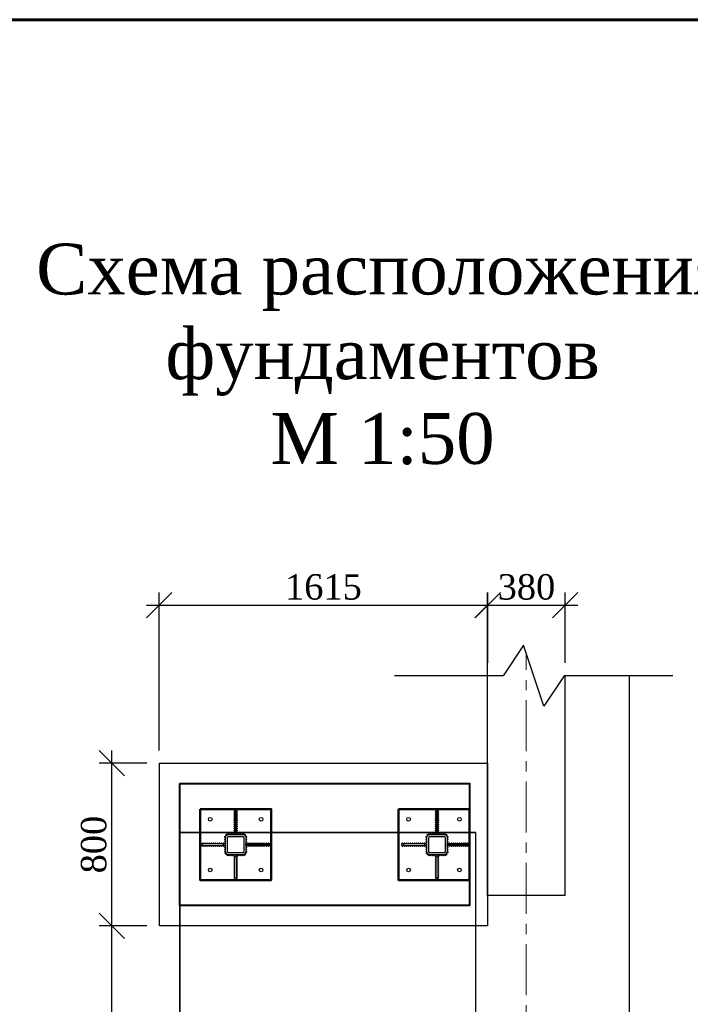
# Model space of a CAD drawing. Header units: millimetres. Extents: x 2063114 to 14983986, y -126020516 to 213791.
# Tile 233 of 256: x 2331171 to 2337767, y -1295189 to -1285501. Entities that reach past the tile are written whole.
import ezdxf

# ---------------------------------------------------------------- set-up
doc = ezdxf.new("R2010")
doc.units = ezdxf.units.MM
doc.linetypes.add('CENTERX2', pattern=[4, 2.5, -0.5, 0.5, -0.5])
doc.linetypes.add('DASHEDX2', pattern=[38.1, 25.4, -12.7])
doc.layers.get('Defpoints').update_dxf_attribs({"color": 6, "lineweight": 35})
doc.layers.add('АСО-оси', color=24, linetype='CENTERX2', lineweight=20)
doc.layers.add('Фундамент', color=7, linetype='Continuous', lineweight=30)
doc.layers.add('Размеры', color=28, linetype='Continuous')
doc.styles.add('GENERATED_STYLE_5', font='times.ttf')
doc.styles.add('TIMES', font='times.ttf')
doc.dimstyles.new('50', dxfattribs={"dimtxt": 250, "dimasz": 250, "dimexe": 125, "dimexo": 125, "dimgap": 50, "dimtad": 1, "dimdec": 0, "dimlfac": 0.5, "dimtxsty": 'GENERATED_STYLE_5', "dimblk": 'OBLIQUE', "dimcen": 250, "dimdle": 125, "dimadec": 0, "dimazin": 0, "dimtfac": 1, "dimtdec": 0, "dimtmove": 0, "dimatfit": 3, "dimldrblk": 'OPEN90', "dimfxl": 1, "dimarcsym": 0})

# ---------------------------------------------------------------- blocks, each defined once
blk = doc.blocks.new('_Oblique')
at = {"color": 0, "linetype": 'ByBlock', "lineweight": -2}
blk.add_line((-0.5, -0.5), (0.5, 0.5), dxfattribs=at)
blk = doc.blocks.new('*D683')
at = {"color": 0, "lineweight": -2, "ltscale": 200, "transparency": 16777216}
for p, q in [((2335775.4, -1291830.2), (2335775.4, -1291135.7)), ((2336535.4, -1291830.2), (2336535.4, -1291135.7)), ((2335650.4, -1291260.7), (2336660.4, -1291260.7))]:
    blk.add_line(p, q, dxfattribs=at)
at = {"layer": 'Defpoints', "color": 0, "lineweight": 30, "ltscale": 200, "transparency": 16777216}
for p in [(2336535.4, -1291260.7), (2335775.4, -1291955.2), (2336535.4, -1291955.2)]:
    blk.add_point(p, dxfattribs=at)
at = {"color": 0, "lineweight": -2, "ltscale": 200, "transparency": 16777216, "xscale": 250, "yscale": 250, "zscale": 250, "rotation": 180}
blk.add_blockref('_Oblique', (2335775.4, -1291260.7), dxfattribs=at)
at = {"color": 0, "lineweight": -2, "ltscale": 200, "transparency": 16777216, "xscale": 250, "yscale": 250, "zscale": 250}
blk.add_blockref('_Oblique', (2336535.4, -1291260.7), dxfattribs=at)
at = {"color": 0, "lineweight": 15, "ltscale": 200, "transparency": 16777216, "insert": (2336155.4, -1291083.5), "char_height": 250, "attachment_point": 5, "style": 'GENERATED_STYLE_5'}
blk.add_mtext('380', dxfattribs=at)
blk = doc.blocks.new('_Open90')
at = {"color": 0, "linetype": 'ByBlock', "lineweight": -2}
for p, q in [((-0.5, 0.5), (0, 0)), ((0, 0), (-1, 0)), ((0, 0), (-0.5, -0.5))]:
    blk.add_line(p, q, dxfattribs=at)
blk = doc.blocks.new('*D691')
at = {"color": 0, "lineweight": -2, "ltscale": 200, "transparency": 16777216}
for p, q in [((2332077.2, -1299742.8), (2332077.2, -1294292.1)), ((2332420.2, -1294417.1), (2331952.2, -1294417.1)), ((2332420.2, -1299617.8), (2331952.2, -1299617.8))]:
    blk.add_line(p, q, dxfattribs=at)
at = {"layer": 'Defpoints', "color": 0, "lineweight": 30, "ltscale": 200, "transparency": 16777216}
for p in [(2332077.2, -1294417.1), (2332545.2, -1294417.1), (2332545.2, -1299617.8)]:
    blk.add_point(p, dxfattribs=at)
at = {"color": 0, "lineweight": -2, "ltscale": 200, "transparency": 16777216, "xscale": 250, "yscale": 250, "zscale": 250}
for p, rotation in [((2332077.2, -1294417.1), 90), ((2332077.2, -1299617.8), 270)]:
    blk.add_blockref('_Oblique', p, dxfattribs=dict(at, rotation=rotation))
at = {"color": 0, "lineweight": 15, "ltscale": 200, "transparency": 16777216, "insert": (2331900.1, -1297017.5), "char_height": 250, "attachment_point": 5, "rotation": 90, "style": 'GENERATED_STYLE_5'}
blk.add_mtext('2600', dxfattribs=at)
blk = doc.blocks.new('*D692')
at = {"color": 0, "lineweight": -2, "ltscale": 200, "transparency": 16777216}
for p, q in [((2332077.2, -1294542.1), (2332077.2, -1292692.1)), ((2332420.2, -1292817.1), (2331952.2, -1292817.1)), ((2332420.2, -1294417.1), (2331952.2, -1294417.1))]:
    blk.add_line(p, q, dxfattribs=at)
at = {"layer": 'Defpoints', "color": 0, "lineweight": 30, "ltscale": 200, "transparency": 16777216}
for p in [(2332077.2, -1292817.1), (2332545.2, -1292817.1), (2332545.2, -1294417.1)]:
    blk.add_point(p, dxfattribs=at)
at = {"color": 0, "lineweight": -2, "ltscale": 200, "transparency": 16777216, "xscale": 250, "yscale": 250, "zscale": 250}
for p, rotation in [((2332077.2, -1292817.1), 90), ((2332077.2, -1294417.1), 270)]:
    blk.add_blockref('_Oblique', p, dxfattribs=dict(at, rotation=rotation))
at = {"color": 0, "lineweight": 15, "ltscale": 200, "transparency": 16777216, "insert": (2331900.1, -1293617.1), "char_height": 250, "attachment_point": 5, "rotation": 90, "style": 'GENERATED_STYLE_5'}
blk.add_mtext('800', dxfattribs=at)
blk = doc.blocks.new('*D713')
at = {"color": 0, "lineweight": -2, "ltscale": 200, "transparency": 16777216}
for p, q in [((2332543.2, -1292692.1), (2332543.2, -1291135.7)), ((2335773.6, -1292692.1), (2335773.6, -1291135.7)), ((2332418.2, -1291260.7), (2335898.6, -1291260.7))]:
    blk.add_line(p, q, dxfattribs=at)
at = {"layer": 'Defpoints', "color": 0, "lineweight": 30, "ltscale": 200, "transparency": 16777216}
for p in [(2335773.6, -1291260.7), (2332543.2, -1292817.1), (2335773.6, -1292817.1)]:
    blk.add_point(p, dxfattribs=at)
at = {"color": 0, "lineweight": -2, "ltscale": 200, "transparency": 16777216, "xscale": 250, "yscale": 250, "zscale": 250, "rotation": 180}
blk.add_blockref('_Oblique', (2332543.2, -1291260.7), dxfattribs=at)
at = {"color": 0, "lineweight": -2, "ltscale": 200, "transparency": 16777216, "xscale": 250, "yscale": 250, "zscale": 250}
blk.add_blockref('_Oblique', (2335773.6, -1291260.7), dxfattribs=at)
at = {"color": 0, "lineweight": 15, "ltscale": 200, "transparency": 16777216, "insert": (2334158.4, -1291083.5), "char_height": 250, "attachment_point": 5, "style": 'GENERATED_STYLE_5'}
blk.add_mtext('1615', dxfattribs=at)
blk = doc.blocks.new('*U1590')
at = {"color": 0, "lineweight": 60, "ltscale": 25}
blk.add_lwpolyline([(-57400, 41500), (-500, 41500), (-500, 500), (-57400, 500)], close=True, dxfattribs=at)

msp = doc.modelspace()

# ---------------------------------------------------------------- linework, layer by layer
at = {"lineweight": 30}
for p, q in [((2333287.23489, -1293281.79516), (2333277.23489, -1293271.79516)), ((2333287.23489, -1293271.79516), (2333277.23489, -1293281.79516)), ((2333287.23489, -1293301.79516), (2333277.23489, -1293291.79516)), ((2333287.23489, -1293291.79516), (2333277.23489, -1293301.79516)), ((2333287.23489, -1293321.79516), (2333277.23489, -1293311.79516)), ((2333287.23489, -1293311.79516), (2333277.23489, -1293321.79516)), ((2333303.23489, -1293281.79516), (2333313.23489, -1293271.79516)), ((2333303.23489, -1293271.79516), (2333313.23489, -1293281.79516)), ((2333303.23489, -1293301.79516), (2333313.23489, -1293291.79516)), ((2333303.23489, -1293291.79516), (2333313.23489, -1293301.79516)), ((2333303.23489, -1293321.79516), (2333313.23489, -1293311.79516)), ((2333303.23489, -1293311.79516), (2333313.23489, -1293321.79516)), ((2335267.39855, -1293281.79516), (2335257.39855, -1293271.79516)), ((2335267.39855, -1293271.79516), (2335257.39855, -1293281.79516)), ((2335267.39855, -1293301.79516), (2335257.39855, -1293291.79516)), ((2335267.39855, -1293291.79516), (2335257.39855, -1293301.79516)), ((2335267.39855, -1293321.79516), (2335257.39855, -1293311.79516)), ((2335267.39855, -1293311.79516), (2335257.39855, -1293321.79516)), ((2335283.39855, -1293281.79516), (2335293.39855, -1293271.79516)), ((2335283.39855, -1293271.79516), (2335293.39855, -1293281.79516)), ((2335283.39855, -1293301.79516), (2335293.39855, -1293291.79516)), ((2335283.39855, -1293291.79516), (2335293.39855, -1293301.79516)), ((2335283.39855, -1293321.79516), (2335293.39855, -1293311.79516)), ((2335283.39855, -1293311.79516), (2335293.39855, -1293321.79516)), ((2333287.23489, -1293341.79516), (2333277.23489, -1293331.79516)), ((2333287.23489, -1293331.79516), (2333277.23489, -1293341.79516)), ((2333287.23489, -1293361.79516), (2333277.23489, -1293351.79516)), ((2333287.23489, -1293351.79516), (2333277.23489, -1293361.79516)), ((2333287.23489, -1293381.79516), (2333277.23489, -1293371.79516)), ((2333287.23489, -1293371.79516), (2333277.23489, -1293381.79516)), ((2333287.23489, -1293401.79516), (2333277.23489, -1293391.79516)), ((2333287.23489, -1293391.79516), (2333277.23489, -1293401.79516)), ((2333287.23489, -1293421.79516), (2333277.23489, -1293411.79516)), ((2333287.23489, -1293411.79516), (2333277.23489, -1293421.79516)), ((2333303.23489, -1293341.79516), (2333313.23489, -1293331.79516)), ((2333303.23489, -1293331.79516), (2333313.23489, -1293341.79516)), ((2333303.23489, -1293361.79516), (2333313.23489, -1293351.79516)), ((2333303.23489, -1293351.79516), (2333313.23489, -1293361.79516)), ((2333303.23489, -1293381.79516), (2333313.23489, -1293371.79516)), ((2333303.23489, -1293371.79516), (2333313.23489, -1293381.79516)), ((2333303.23489, -1293401.79516), (2333313.23489, -1293391.79516)), ((2333303.23489, -1293391.79516), (2333313.23489, -1293401.79516)), ((2333303.23489, -1293421.79516), (2333313.23489, -1293411.79516)), ((2333303.23489, -1293411.79516), (2333313.23489, -1293421.79516)), ((2335267.39855, -1293341.79516), (2335257.39855, -1293331.79516)), ((2335267.39855, -1293331.79516), (2335257.39855, -1293341.79516)), ((2335267.39855, -1293361.79516), (2335257.39855, -1293351.79516)), ((2335267.39855, -1293351.79516), (2335257.39855, -1293361.79516)), ((2335267.39855, -1293381.79516), (2335257.39855, -1293371.79516)), ((2335267.39855, -1293371.79516), (2335257.39855, -1293381.79516)), ((2335267.39855, -1293401.79516), (2335257.39855, -1293391.79516)), ((2335267.39855, -1293391.79516), (2335257.39855, -1293401.79516)), ((2335267.39855, -1293421.79516), (2335257.39855, -1293411.79516)), ((2335267.39855, -1293411.79516), (2335257.39855, -1293421.79516)), ((2335283.39855, -1293341.79516), (2335293.39855, -1293331.79516)), ((2335283.39855, -1293331.79516), (2335293.39855, -1293341.79516)), ((2335283.39855, -1293361.79516), (2335293.39855, -1293351.79516)), ((2335283.39855, -1293351.79516), (2335293.39855, -1293361.79516)), ((2335283.39855, -1293381.79516), (2335293.39855, -1293371.79516)), ((2335283.39855, -1293371.79516), (2335293.39855, -1293381.79516)), ((2335283.39855, -1293401.79516), (2335293.39855, -1293391.79516)), ((2335283.39855, -1293391.79516), (2335293.39855, -1293401.79516)), ((2335283.39855, -1293421.79516), (2335293.39855, -1293411.79516)), ((2335283.39855, -1293411.79516), (2335293.39855, -1293421.79516)), ((2333201.64603, -1293528.61251), (2333201.64603, -1293514.47037)), ((2333221.71514, -1293516.79915), (2333208.83316, -1293510.96352)), ((2333212.35634, -1293520.32233), (2333218.19196, -1293507.44034)), ((2333225.23489, -1293517.14804), (2333235.23489, -1293507.14804)), ((2333235.23489, -1293517.14804), (2333225.23489, -1293507.14804)), ((2333243.80632, -1293517.14804), (2333253.80632, -1293507.14804)), ((2333253.80632, -1293517.14804), (2333243.80632, -1293507.14804)), ((2333262.37775, -1293517.14804), (2333272.37775, -1293507.14804)), ((2333272.37775, -1293517.14804), (2333262.37775, -1293507.14804)), ((2333287.23489, -1293441.79516), (2333277.23489, -1293431.79516)), ((2333287.23489, -1293431.79516), (2333277.23489, -1293441.79516)), ((2333287.23489, -1293461.79516), (2333277.23489, -1293451.79516)), ((2333287.23489, -1293451.79516), (2333277.23489, -1293461.79516)), ((2333287.23489, -1293481.79516), (2333277.23489, -1293471.79516)), ((2333287.23489, -1293471.79516), (2333277.23489, -1293481.79516)), ((2333287.23489, -1293501.79516), (2333277.23489, -1293491.79516)), ((2333287.23489, -1293491.79516), (2333277.23489, -1293501.79516)), ((2333280.94917, -1293517.14804), (2333290.94917, -1293507.14804)), ((2333290.94917, -1293517.14804), (2333280.94917, -1293507.14804)), ((2333299.5206, -1293517.14804), (2333309.5206, -1293507.14804)), ((2333309.5206, -1293517.14804), (2333299.5206, -1293507.14804)), ((2333303.23489, -1293441.79516), (2333313.23489, -1293431.79516)), ((2333303.23489, -1293431.79516), (2333313.23489, -1293441.79516)), ((2333303.23489, -1293461.79516), (2333313.23489, -1293451.79516)), ((2333303.23489, -1293451.79516), (2333313.23489, -1293461.79516)), ((2333303.23489, -1293481.79516), (2333313.23489, -1293471.79516)), ((2333303.23489, -1293471.79516), (2333313.23489, -1293481.79516)), ((2333303.23489, -1293501.79516), (2333313.23489, -1293491.79516)), ((2333303.23489, -1293491.79516), (2333313.23489, -1293501.79516)), ((2333318.09203, -1293517.14804), (2333328.09203, -1293507.14804)), ((2333328.09203, -1293517.14804), (2333318.09203, -1293507.14804)), ((2333336.66346, -1293517.14804), (2333346.66346, -1293507.14804)), ((2333346.66346, -1293517.14804), (2333336.66346, -1293507.14804)), ((2333355.23489, -1293517.14804), (2333365.23489, -1293507.14804)), ((2333365.23489, -1293517.14804), (2333355.23489, -1293507.14804)), ((2333368.75463, -1293516.79915), (2333381.63662, -1293510.96352)), ((2333378.11344, -1293520.32233), (2333372.27782, -1293507.44034)), ((2333388.82374, -1293528.61251), (2333388.82374, -1293514.47037)), ((2335181.8097, -1293528.61251), (2335181.8097, -1293514.47037)), ((2335201.87881, -1293516.79915), (2335188.99682, -1293510.96352)), ((2335192.52, -1293520.32233), (2335198.35563, -1293507.44034)), ((2335205.39855, -1293517.14804), (2335215.39855, -1293507.14804)), ((2335215.39855, -1293517.14804), (2335205.39855, -1293507.14804)), ((2335223.96998, -1293517.14804), (2335233.96998, -1293507.14804)), ((2335233.96998, -1293517.14804), (2335223.96998, -1293507.14804)), ((2335242.54141, -1293517.14804), (2335252.54141, -1293507.14804)), ((2335252.54141, -1293517.14804), (2335242.54141, -1293507.14804)), ((2335267.39855, -1293441.79516), (2335257.39855, -1293431.79516)), ((2335267.39855, -1293431.79516), (2335257.39855, -1293441.79516)), ((2335267.39855, -1293461.79516), (2335257.39855, -1293451.79516)), ((2335267.39855, -1293451.79516), (2335257.39855, -1293461.79516)), ((2335267.39855, -1293481.79516), (2335257.39855, -1293471.79516)), ((2335267.39855, -1293471.79516), (2335257.39855, -1293481.79516)), ((2335267.39855, -1293501.79516), (2335257.39855, -1293491.79516)), ((2335267.39855, -1293491.79516), (2335257.39855, -1293501.79516)), ((2335261.11284, -1293517.14804), (2335271.11284, -1293507.14804)), ((2335271.11284, -1293517.14804), (2335261.11284, -1293507.14804)), ((2335279.68427, -1293517.14804), (2335289.68427, -1293507.14804)), ((2335289.68427, -1293517.14804), (2335279.68427, -1293507.14804)), ((2335283.39855, -1293441.79516), (2335293.39855, -1293431.79516)), ((2335283.39855, -1293431.79516), (2335293.39855, -1293441.79516)), ((2335283.39855, -1293461.79516), (2335293.39855, -1293451.79516)), ((2335283.39855, -1293451.79516), (2335293.39855, -1293461.79516)), ((2335283.39855, -1293481.79516), (2335293.39855, -1293471.79516)), ((2335283.39855, -1293471.79516), (2335293.39855, -1293481.79516)), ((2335283.39855, -1293501.79516), (2335293.39855, -1293491.79516)), ((2335283.39855, -1293491.79516), (2335293.39855, -1293501.79516)), ((2335298.2557, -1293517.14804), (2335308.2557, -1293507.14804)), ((2335308.2557, -1293517.14804), (2335298.2557, -1293507.14804)), ((2335316.82712, -1293517.14804), (2335326.82712, -1293507.14804)), ((2335326.82712, -1293517.14804), (2335316.82712, -1293507.14804)), ((2335335.39855, -1293517.14804), (2335345.39855, -1293507.14804)), ((2335345.39855, -1293517.14804), (2335335.39855, -1293507.14804)), ((2335348.9183, -1293516.79915), (2335361.80028, -1293510.96352)), ((2335358.2771, -1293520.32233), (2335352.44148, -1293507.44034)), ((2335368.98741, -1293528.61251), (2335368.98741, -1293514.47037)), ((2332959.88201, -1293609.14804), (2332949.88201, -1293599.14804)), ((2332949.88201, -1293609.14804), (2332959.88201, -1293599.14804)), ((2332979.88201, -1293609.14804), (2332969.88201, -1293599.14804)), ((2332969.88201, -1293609.14804), (2332979.88201, -1293599.14804)), ((2332999.88201, -1293609.14804), (2332989.88201, -1293599.14804)), ((2332989.88201, -1293609.14804), (2332999.88201, -1293599.14804)), ((2333019.88201, -1293609.14804), (2333009.88201, -1293599.14804)), ((2333009.88201, -1293609.14804), (2333019.88201, -1293599.14804)), ((2333039.88201, -1293609.14804), (2333029.88201, -1293599.14804)), ((2333029.88201, -1293609.14804), (2333039.88201, -1293599.14804)), ((2333059.88201, -1293609.14804), (2333049.88201, -1293599.14804)), ((2333049.88201, -1293609.14804), (2333059.88201, -1293599.14804)), ((2333079.88201, -1293609.14804), (2333069.88201, -1293599.14804)), ((2333069.88201, -1293609.14804), (2333079.88201, -1293599.14804)), ((2333099.88201, -1293609.14804), (2333089.88201, -1293599.14804)), ((2333089.88201, -1293609.14804), (2333099.88201, -1293599.14804)), ((2333119.88201, -1293609.14804), (2333109.88201, -1293599.14804)), ((2333109.88201, -1293609.14804), (2333119.88201, -1293599.14804)), ((2333139.88201, -1293609.14804), (2333129.88201, -1293599.14804)), ((2333129.88201, -1293609.14804), (2333139.88201, -1293599.14804)), ((2333159.88201, -1293609.14804), (2333149.88201, -1293599.14804)), ((2333149.88201, -1293609.14804), (2333159.88201, -1293599.14804)), ((2333179.88201, -1293609.14804), (2333169.88201, -1293599.14804)), ((2333169.88201, -1293609.14804), (2333179.88201, -1293599.14804)), ((2333195.35157, -1293600.91568), (2333185.33805, -1293610.90214)), ((2333195.33804, -1293610.91567), (2333185.35158, -1293600.90215)), ((2333195.37736, -1293581.85759), (2333185.36384, -1293591.84405)), ((2333195.36383, -1293591.85758), (2333185.37737, -1293581.84406)), ((2333195.40315, -1293562.79949), (2333185.38963, -1293572.78595)), ((2333195.38962, -1293572.79949), (2333185.40316, -1293562.78596)), ((2333195.42894, -1293543.7414), (2333185.41541, -1293553.72786)), ((2333195.4154, -1293553.74139), (2333185.42894, -1293543.72787)), ((2333186.09887, -1293539.37953), (2333198.64977, -1293532.86225)), ((2333189.11568, -1293529.84544), (2333195.63296, -1293542.39634)), ((2333208.7171, -1293521.54144), (2333194.57497, -1293521.54144)), ((2333381.75267, -1293521.54144), (2333395.89481, -1293521.54144)), ((2333404.3709, -1293539.37953), (2333391.82001, -1293532.86225)), ((2333401.3541, -1293529.84544), (2333394.83681, -1293542.39634)), ((2333395.04084, -1293543.7414), (2333405.05436, -1293553.72786)), ((2333395.05437, -1293553.74139), (2333405.04083, -1293543.72787)), ((2333395.06663, -1293562.79949), (2333405.08015, -1293572.78595)), ((2333395.08016, -1293572.79949), (2333405.06662, -1293562.78596)), ((2333395.09242, -1293581.85759), (2333405.10594, -1293591.84405)), ((2333395.10595, -1293591.85758), (2333405.09241, -1293581.84406)), ((2333395.1182, -1293600.91568), (2333405.13173, -1293610.90214)), ((2333395.13174, -1293610.91567), (2333405.1182, -1293600.90215)), ((2333410.58777, -1293609.14804), (2333420.58777, -1293599.14804)), ((2333420.58777, -1293609.14804), (2333410.58777, -1293599.14804)), ((2333430.58777, -1293609.14804), (2333440.58777, -1293599.14804)), ((2333440.58777, -1293609.14804), (2333430.58777, -1293599.14804)), ((2333450.58777, -1293609.14804), (2333460.58777, -1293599.14804)), ((2333460.58777, -1293609.14804), (2333450.58777, -1293599.14804)), ((2333470.58777, -1293609.14804), (2333480.58777, -1293599.14804)), ((2333480.58777, -1293609.14804), (2333470.58777, -1293599.14804)), ((2333490.58777, -1293609.14804), (2333500.58777, -1293599.14804)), ((2333500.58777, -1293609.14804), (2333490.58777, -1293599.14804)), ((2333510.58777, -1293609.14804), (2333520.58777, -1293599.14804)), ((2333520.58777, -1293609.14804), (2333510.58777, -1293599.14804)), ((2333530.58777, -1293609.14804), (2333540.58777, -1293599.14804)), ((2333540.58777, -1293609.14804), (2333530.58777, -1293599.14804)), ((2333550.58777, -1293609.14804), (2333560.58777, -1293599.14804)), ((2333560.58777, -1293609.14804), (2333550.58777, -1293599.14804)), ((2333570.58777, -1293609.14804), (2333580.58777, -1293599.14804)), ((2333580.58777, -1293609.14804), (2333570.58777, -1293599.14804)), ((2333590.58777, -1293609.14804), (2333600.58777, -1293599.14804)), ((2333600.58777, -1293609.14804), (2333590.58777, -1293599.14804)), ((2333610.58777, -1293609.14804), (2333620.58777, -1293599.14804)), ((2333620.58777, -1293609.14804), (2333610.58777, -1293599.14804)), ((2333630.58777, -1293609.14804), (2333640.58777, -1293599.14804)), ((2333640.58777, -1293609.14804), (2333630.58777, -1293599.14804)), ((2334940.04567, -1293609.14804), (2334930.04567, -1293599.14804)), ((2334930.04567, -1293609.14804), (2334940.04567, -1293599.14804)), ((2334960.04567, -1293609.14804), (2334950.04567, -1293599.14804)), ((2334950.04567, -1293609.14804), (2334960.04567, -1293599.14804)), ((2334980.04567, -1293609.14804), (2334970.04567, -1293599.14804)), ((2334970.04567, -1293609.14804), (2334980.04567, -1293599.14804)), ((2335000.04567, -1293609.14804), (2334990.04567, -1293599.14804)), ((2334990.04567, -1293609.14804), (2335000.04567, -1293599.14804)), ((2335020.04567, -1293609.14804), (2335010.04567, -1293599.14804)), ((2335010.04567, -1293609.14804), (2335020.04567, -1293599.14804)), ((2335040.04567, -1293609.14804), (2335030.04567, -1293599.14804)), ((2335030.04567, -1293609.14804), (2335040.04567, -1293599.14804)), ((2335060.04567, -1293609.14804), (2335050.04567, -1293599.14804)), ((2335050.04567, -1293609.14804), (2335060.04567, -1293599.14804)), ((2335080.04567, -1293609.14804), (2335070.04567, -1293599.14804)), ((2335070.04567, -1293609.14804), (2335080.04567, -1293599.14804)), ((2335100.04567, -1293609.14804), (2335090.04567, -1293599.14804)), ((2335090.04567, -1293609.14804), (2335100.04567, -1293599.14804)), ((2335120.04567, -1293609.14804), (2335110.04567, -1293599.14804)), ((2335110.04567, -1293609.14804), (2335120.04567, -1293599.14804)), ((2335140.04567, -1293609.14804), (2335130.04567, -1293599.14804)), ((2335130.04567, -1293609.14804), (2335140.04567, -1293599.14804)), ((2335160.04567, -1293609.14804), (2335150.04567, -1293599.14804)), ((2335150.04567, -1293609.14804), (2335160.04567, -1293599.14804)), ((2335175.51524, -1293600.91568), (2335165.50171, -1293610.90214)), ((2335175.50171, -1293610.91567), (2335165.51525, -1293600.90215)), ((2335175.54102, -1293581.85759), (2335165.5275, -1293591.84405)), ((2335175.52749, -1293591.85758), (2335165.54103, -1293581.84406)), ((2335175.56681, -1293562.79949), (2335165.55329, -1293572.78595)), ((2335175.55328, -1293572.79949), (2335165.56682, -1293562.78596)), ((2335175.5926, -1293543.7414), (2335165.57908, -1293553.72786)), ((2335175.57907, -1293553.74139), (2335165.59261, -1293543.72787)), ((2335166.26254, -1293539.37953), (2335178.81344, -1293532.86225)), ((2335169.27935, -1293529.84544), (2335175.79663, -1293542.39634)), ((2335188.88077, -1293521.54144), (2335174.73863, -1293521.54144)), ((2335361.91634, -1293521.54144), (2335376.05847, -1293521.54144)), ((2335384.53457, -1293539.37953), (2335371.98367, -1293532.86225)), ((2335381.51776, -1293529.84544), (2335375.00048, -1293542.39634)), ((2335375.20451, -1293543.7414), (2335385.21803, -1293553.72786)), ((2335375.21804, -1293553.74139), (2335385.2045, -1293543.72787)), ((2335375.23029, -1293562.79949), (2335385.24382, -1293572.78595)), ((2335375.24383, -1293572.79949), (2335385.23028, -1293562.78596)), ((2335375.25608, -1293581.85759), (2335385.2696, -1293591.84405)), ((2335375.26961, -1293591.85758), (2335385.25607, -1293581.84406)), ((2335375.28187, -1293600.91568), (2335385.29539, -1293610.90214)), ((2335375.2954, -1293610.91567), (2335385.28186, -1293600.90215)), ((2335390.75143, -1293609.14804), (2335400.75143, -1293599.14804)), ((2335400.75143, -1293609.14804), (2335390.75143, -1293599.14804)), ((2335410.75143, -1293609.14804), (2335420.75143, -1293599.14804)), ((2335420.75143, -1293609.14804), (2335410.75143, -1293599.14804)), ((2335430.75143, -1293609.14804), (2335440.75143, -1293599.14804)), ((2335440.75143, -1293609.14804), (2335430.75143, -1293599.14804)), ((2335450.75143, -1293609.14804), (2335460.75143, -1293599.14804)), ((2335460.75143, -1293609.14804), (2335450.75143, -1293599.14804)), ((2335470.75143, -1293609.14804), (2335480.75143, -1293599.14804)), ((2335480.75143, -1293609.14804), (2335470.75143, -1293599.14804)), ((2335490.75143, -1293609.14804), (2335500.75143, -1293599.14804)), ((2335500.75143, -1293609.14804), (2335490.75143, -1293599.14804)), ((2335510.75143, -1293609.14804), (2335520.75143, -1293599.14804)), ((2335520.75143, -1293609.14804), (2335510.75143, -1293599.14804)), ((2335530.75143, -1293609.14804), (2335540.75143, -1293599.14804)), ((2335540.75143, -1293609.14804), (2335530.75143, -1293599.14804)), ((2335550.75143, -1293609.14804), (2335560.75143, -1293599.14804)), ((2335560.75143, -1293609.14804), (2335550.75143, -1293599.14804)), ((2335570.75143, -1293609.14804), (2335580.75143, -1293599.14804)), ((2335580.75143, -1293609.14804), (2335570.75143, -1293599.14804)), ((2332959.88201, -1293625.14804), (2332949.88201, -1293635.14804)), ((2332949.88201, -1293625.14804), (2332959.88201, -1293635.14804)), ((2332979.88201, -1293625.14804), (2332969.88201, -1293635.14804)), ((2332969.88201, -1293625.14804), (2332979.88201, -1293635.14804)), ((2332999.88201, -1293625.14804), (2332989.88201, -1293635.14804)), ((2332989.88201, -1293625.14804), (2332999.88201, -1293635.14804)), ((2333019.88201, -1293625.14804), (2333009.88201, -1293635.14804)), ((2333009.88201, -1293625.14804), (2333019.88201, -1293635.14804)), ((2333039.88201, -1293625.14804), (2333029.88201, -1293635.14804)), ((2333029.88201, -1293625.14804), (2333039.88201, -1293635.14804)), ((2333059.88201, -1293625.14804), (2333049.88201, -1293635.14804)), ((2333049.88201, -1293625.14804), (2333059.88201, -1293635.14804)), ((2333079.88201, -1293625.14804), (2333069.88201, -1293635.14804)), ((2333069.88201, -1293625.14804), (2333079.88201, -1293635.14804)), ((2333099.88201, -1293625.14804), (2333089.88201, -1293635.14804)), ((2333089.88201, -1293625.14804), (2333099.88201, -1293635.14804)), ((2333119.88201, -1293625.14804), (2333109.88201, -1293635.14804)), ((2333109.88201, -1293625.14804), (2333119.88201, -1293635.14804)), ((2333139.88201, -1293625.14804), (2333129.88201, -1293635.14804)), ((2333129.88201, -1293625.14804), (2333139.88201, -1293635.14804)), ((2333159.88201, -1293625.14804), (2333149.88201, -1293635.14804)), ((2333149.88201, -1293625.14804), (2333159.88201, -1293635.14804)), ((2333179.88201, -1293625.14804), (2333169.88201, -1293635.14804)), ((2333169.88201, -1293625.14804), (2333179.88201, -1293635.14804)), ((2333195.24842, -1293677.14805), (2333185.2349, -1293687.13451)), ((2333195.23489, -1293687.14804), (2333185.24843, -1293677.13452)), ((2333195.27421, -1293658.08996), (2333185.26069, -1293668.07642)), ((2333195.26068, -1293668.08995), (2333185.27422, -1293658.07643)), ((2333195.3, -1293639.03186), (2333185.28647, -1293649.01832)), ((2333195.28646, -1293649.03186), (2333185.3, -1293639.01833)), ((2333195.32578, -1293619.97377), (2333185.31226, -1293629.96023)), ((2333195.31225, -1293629.97376), (2333185.32579, -1293619.96024)), ((2333186.09887, -1293694.91655), (2333198.64977, -1293701.43383)), ((2333189.11568, -1293704.45064), (2333195.63296, -1293691.89974)), ((2333201.64603, -1293705.68357), (2333201.64603, -1293719.82571)), ((2333388.82374, -1293705.68357), (2333388.82374, -1293719.82571)), ((2333404.3709, -1293694.91655), (2333391.82001, -1293701.43383)), ((2333401.3541, -1293704.45064), (2333394.83681, -1293691.89974)), ((2333395.14399, -1293619.97377), (2333405.15751, -1293629.96023)), ((2333395.15752, -1293629.97376), (2333405.14398, -1293619.96024)), ((2333395.16978, -1293639.03186), (2333405.1833, -1293649.01832)), ((2333395.18331, -1293649.03186), (2333405.16977, -1293639.01833)), ((2333395.19557, -1293658.08996), (2333405.20909, -1293668.07642)), ((2333395.2091, -1293668.08995), (2333405.19556, -1293658.07643)), ((2333395.22136, -1293677.14805), (2333405.23488, -1293687.13451)), ((2333395.23489, -1293687.14804), (2333405.22135, -1293677.13452)), ((2333410.58777, -1293625.14804), (2333420.58777, -1293635.14804)), ((2333420.58777, -1293625.14804), (2333410.58777, -1293635.14804)), ((2333430.58777, -1293625.14804), (2333440.58777, -1293635.14804)), ((2333440.58777, -1293625.14804), (2333430.58777, -1293635.14804)), ((2333450.58777, -1293625.14804), (2333460.58777, -1293635.14804)), ((2333460.58777, -1293625.14804), (2333450.58777, -1293635.14804)), ((2333470.58777, -1293625.14804), (2333480.58777, -1293635.14804)), ((2333480.58777, -1293625.14804), (2333470.58777, -1293635.14804)), ((2333490.58777, -1293625.14804), (2333500.58777, -1293635.14804)), ((2333500.58777, -1293625.14804), (2333490.58777, -1293635.14804)), ((2333510.58777, -1293625.14804), (2333520.58777, -1293635.14804)), ((2333520.58777, -1293625.14804), (2333510.58777, -1293635.14804)), ((2333530.58777, -1293625.14804), (2333540.58777, -1293635.14804)), ((2333540.58777, -1293625.14804), (2333530.58777, -1293635.14804)), ((2333550.58777, -1293625.14804), (2333560.58777, -1293635.14804)), ((2333560.58777, -1293625.14804), (2333550.58777, -1293635.14804)), ((2333570.58777, -1293625.14804), (2333580.58777, -1293635.14804)), ((2333580.58777, -1293625.14804), (2333570.58777, -1293635.14804)), ((2333590.58777, -1293625.14804), (2333600.58777, -1293635.14804)), ((2333600.58777, -1293625.14804), (2333590.58777, -1293635.14804)), ((2333610.58777, -1293625.14804), (2333620.58777, -1293635.14804)), ((2333620.58777, -1293625.14804), (2333610.58777, -1293635.14804)), ((2333630.58777, -1293625.14804), (2333640.58777, -1293635.14804)), ((2333640.58777, -1293625.14804), (2333630.58777, -1293635.14804)), ((2334940.04567, -1293625.14804), (2334930.04567, -1293635.14804)), ((2334930.04567, -1293625.14804), (2334940.04567, -1293635.14804)), ((2334960.04567, -1293625.14804), (2334950.04567, -1293635.14804)), ((2334950.04567, -1293625.14804), (2334960.04567, -1293635.14804)), ((2334980.04567, -1293625.14804), (2334970.04567, -1293635.14804)), ((2334970.04567, -1293625.14804), (2334980.04567, -1293635.14804)), ((2335000.04567, -1293625.14804), (2334990.04567, -1293635.14804)), ((2334990.04567, -1293625.14804), (2335000.04567, -1293635.14804)), ((2335020.04567, -1293625.14804), (2335010.04567, -1293635.14804)), ((2335010.04567, -1293625.14804), (2335020.04567, -1293635.14804)), ((2335040.04567, -1293625.14804), (2335030.04567, -1293635.14804)), ((2335030.04567, -1293625.14804), (2335040.04567, -1293635.14804)), ((2335060.04567, -1293625.14804), (2335050.04567, -1293635.14804)), ((2335050.04567, -1293625.14804), (2335060.04567, -1293635.14804)), ((2335080.04567, -1293625.14804), (2335070.04567, -1293635.14804)), ((2335070.04567, -1293625.14804), (2335080.04567, -1293635.14804)), ((2335100.04567, -1293625.14804), (2335090.04567, -1293635.14804)), ((2335090.04567, -1293625.14804), (2335100.04567, -1293635.14804)), ((2335120.04567, -1293625.14804), (2335110.04567, -1293635.14804)), ((2335110.04567, -1293625.14804), (2335120.04567, -1293635.14804)), ((2335140.04567, -1293625.14804), (2335130.04567, -1293635.14804)), ((2335130.04567, -1293625.14804), (2335140.04567, -1293635.14804)), ((2335160.04567, -1293625.14804), (2335150.04567, -1293635.14804)), ((2335150.04567, -1293625.14804), (2335160.04567, -1293635.14804)), ((2335175.41208, -1293677.14805), (2335165.39856, -1293687.13451)), ((2335175.39855, -1293687.14804), (2335165.41209, -1293677.13452)), ((2335175.43787, -1293658.08996), (2335165.42435, -1293668.07642)), ((2335175.42434, -1293668.08995), (2335165.43788, -1293658.07643)), ((2335175.46366, -1293639.03186), (2335165.45014, -1293649.01832)), ((2335175.45013, -1293649.03186), (2335165.46367, -1293639.01833)), ((2335175.48945, -1293619.97377), (2335165.47593, -1293629.96023)), ((2335175.47592, -1293629.97376), (2335165.48946, -1293619.96024)), ((2335166.26254, -1293694.91655), (2335178.81344, -1293701.43383)), ((2335169.27935, -1293704.45064), (2335175.79663, -1293691.89974)), ((2335181.8097, -1293705.68357), (2335181.8097, -1293719.82571)), ((2335368.98741, -1293705.68357), (2335368.98741, -1293719.82571)), ((2335384.53457, -1293694.91655), (2335371.98367, -1293701.43383)), ((2335381.51776, -1293704.45064), (2335375.00048, -1293691.89974)), ((2335375.30766, -1293619.97377), (2335385.32118, -1293629.96023)), ((2335375.32119, -1293629.97376), (2335385.30765, -1293619.96024)), ((2335375.33345, -1293639.03186), (2335385.34697, -1293649.01832)), ((2335375.34698, -1293649.03186), (2335385.33344, -1293639.01833)), ((2335375.35923, -1293658.08996), (2335385.37276, -1293668.07642)), ((2335375.37277, -1293668.08995), (2335385.35922, -1293658.07643)), ((2335375.38502, -1293677.14805), (2335385.39854, -1293687.13451)), ((2335375.39855, -1293687.14804), (2335385.38501, -1293677.13452)), ((2335390.75143, -1293625.14804), (2335400.75143, -1293635.14804)), ((2335400.75143, -1293625.14804), (2335390.75143, -1293635.14804)), ((2335410.75143, -1293625.14804), (2335420.75143, -1293635.14804)), ((2335420.75143, -1293625.14804), (2335410.75143, -1293635.14804)), ((2335430.75143, -1293625.14804), (2335440.75143, -1293635.14804)), ((2335440.75143, -1293625.14804), (2335430.75143, -1293635.14804)), ((2335450.75143, -1293625.14804), (2335460.75143, -1293635.14804)), ((2335460.75143, -1293625.14804), (2335450.75143, -1293635.14804)), ((2335470.75143, -1293625.14804), (2335480.75143, -1293635.14804)), ((2335480.75143, -1293625.14804), (2335470.75143, -1293635.14804)), ((2335490.75143, -1293625.14804), (2335500.75143, -1293635.14804)), ((2335500.75143, -1293625.14804), (2335490.75143, -1293635.14804)), ((2335510.75143, -1293625.14804), (2335520.75143, -1293635.14804)), ((2335520.75143, -1293625.14804), (2335510.75143, -1293635.14804)), ((2335530.75143, -1293625.14804), (2335540.75143, -1293635.14804)), ((2335540.75143, -1293625.14804), (2335530.75143, -1293635.14804)), ((2335550.75143, -1293625.14804), (2335560.75143, -1293635.14804)), ((2335560.75143, -1293625.14804), (2335550.75143, -1293635.14804)), ((2335570.75143, -1293625.14804), (2335580.75143, -1293635.14804)), ((2335580.75143, -1293625.14804), (2335570.75143, -1293635.14804)), ((2333208.7171, -1293712.75464), (2333194.57497, -1293712.75464)), ((2333221.71514, -1293717.49694), (2333208.83316, -1293723.33256)), ((2333212.35634, -1293713.97375), (2333218.19196, -1293726.85574)), ((2333225.23489, -1293717.14804), (2333235.23489, -1293727.14804)), ((2333235.23489, -1293717.14804), (2333225.23489, -1293727.14804)), ((2333243.80632, -1293717.14804), (2333253.80632, -1293727.14804)), ((2333253.80632, -1293717.14804), (2333243.80632, -1293727.14804)), ((2333262.37775, -1293717.14804), (2333272.37775, -1293727.14804)), ((2333272.37775, -1293717.14804), (2333262.37775, -1293727.14804)), ((2333287.23489, -1293732.50092), (2333277.23489, -1293742.50092)), ((2333287.23489, -1293742.50092), (2333277.23489, -1293732.50092)), ((2333287.23489, -1293752.50092), (2333277.23489, -1293762.50092)), ((2333287.23489, -1293762.50092), (2333277.23489, -1293752.50092)), ((2333287.23489, -1293772.50092), (2333277.23489, -1293782.50092)), ((2333287.23489, -1293782.50092), (2333277.23489, -1293772.50092)), ((2333287.23489, -1293792.50092), (2333277.23489, -1293802.50092)), ((2333287.23489, -1293802.50092), (2333277.23489, -1293792.50092)), ((2333280.94917, -1293717.14804), (2333290.94917, -1293727.14804)), ((2333290.94917, -1293717.14804), (2333280.94917, -1293727.14804)), ((2333299.5206, -1293717.14804), (2333309.5206, -1293727.14804)), ((2333309.5206, -1293717.14804), (2333299.5206, -1293727.14804)), ((2333303.23489, -1293732.50092), (2333313.23489, -1293742.50092)), ((2333303.23489, -1293742.50092), (2333313.23489, -1293732.50092)), ((2333303.23489, -1293752.50092), (2333313.23489, -1293762.50092)), ((2333303.23489, -1293762.50092), (2333313.23489, -1293752.50092)), ((2333303.23489, -1293772.50092), (2333313.23489, -1293782.50092)), ((2333303.23489, -1293782.50092), (2333313.23489, -1293772.50092)), ((2333303.23489, -1293792.50092), (2333313.23489, -1293802.50092)), ((2333303.23489, -1293802.50092), (2333313.23489, -1293792.50092)), ((2333318.09203, -1293717.14804), (2333328.09203, -1293727.14804)), ((2333328.09203, -1293717.14804), (2333318.09203, -1293727.14804)), ((2333336.66346, -1293717.14804), (2333346.66346, -1293727.14804)), ((2333346.66346, -1293717.14804), (2333336.66346, -1293727.14804)), ((2333355.23489, -1293717.14804), (2333365.23489, -1293727.14804)), ((2333365.23489, -1293717.14804), (2333355.23489, -1293727.14804)), ((2333368.75463, -1293717.49694), (2333381.63662, -1293723.33256)), ((2333378.11344, -1293713.97375), (2333372.27782, -1293726.85574)), ((2333381.75267, -1293712.75464), (2333395.89481, -1293712.75464)), ((2335188.88077, -1293712.75464), (2335174.73863, -1293712.75464)), ((2335201.87881, -1293717.49694), (2335188.99682, -1293723.33256)), ((2335192.52, -1293713.97375), (2335198.35563, -1293726.85574)), ((2335205.39855, -1293717.14804), (2335215.39855, -1293727.14804)), ((2335215.39855, -1293717.14804), (2335205.39855, -1293727.14804)), ((2335223.96998, -1293717.14804), (2335233.96998, -1293727.14804)), ((2335233.96998, -1293717.14804), (2335223.96998, -1293727.14804)), ((2335242.54141, -1293717.14804), (2335252.54141, -1293727.14804)), ((2335252.54141, -1293717.14804), (2335242.54141, -1293727.14804)), ((2335267.39855, -1293732.50092), (2335257.39855, -1293742.50092)), ((2335267.39855, -1293742.50092), (2335257.39855, -1293732.50092)), ((2335267.39855, -1293752.50092), (2335257.39855, -1293762.50092)), ((2335267.39855, -1293762.50092), (2335257.39855, -1293752.50092)), ((2335267.39855, -1293772.50092), (2335257.39855, -1293782.50092)), ((2335267.39855, -1293782.50092), (2335257.39855, -1293772.50092)), ((2335267.39855, -1293792.50092), (2335257.39855, -1293802.50092)), ((2335267.39855, -1293802.50092), (2335257.39855, -1293792.50092)), ((2335261.11284, -1293717.14804), (2335271.11284, -1293727.14804)), ((2335271.11284, -1293717.14804), (2335261.11284, -1293727.14804)), ((2335279.68427, -1293717.14804), (2335289.68427, -1293727.14804)), ((2335289.68427, -1293717.14804), (2335279.68427, -1293727.14804)), ((2335283.39855, -1293732.50092), (2335293.39855, -1293742.50092)), ((2335283.39855, -1293742.50092), (2335293.39855, -1293732.50092)), ((2335283.39855, -1293752.50092), (2335293.39855, -1293762.50092)), ((2335283.39855, -1293762.50092), (2335293.39855, -1293752.50092)), ((2335283.39855, -1293772.50092), (2335293.39855, -1293782.50092)), ((2335283.39855, -1293782.50092), (2335293.39855, -1293772.50092)), ((2335283.39855, -1293792.50092), (2335293.39855, -1293802.50092)), ((2335283.39855, -1293802.50092), (2335293.39855, -1293792.50092)), ((2335298.2557, -1293717.14804), (2335308.2557, -1293727.14804)), ((2335308.2557, -1293717.14804), (2335298.2557, -1293727.14804)), ((2335316.82712, -1293717.14804), (2335326.82712, -1293727.14804)), ((2335326.82712, -1293717.14804), (2335316.82712, -1293727.14804)), ((2335335.39855, -1293717.14804), (2335345.39855, -1293727.14804)), ((2335345.39855, -1293717.14804), (2335335.39855, -1293727.14804)), ((2335348.9183, -1293717.49694), (2335361.80028, -1293723.33256)), ((2335358.2771, -1293713.97375), (2335352.44148, -1293726.85574)), ((2335361.91634, -1293712.75464), (2335376.05847, -1293712.75464)), ((2333287.23489, -1293812.50092), (2333277.23489, -1293822.50092)), ((2333287.23489, -1293822.50092), (2333277.23489, -1293812.50092)), ((2333287.23489, -1293832.50092), (2333277.23489, -1293842.50092)), ((2333287.23489, -1293842.50092), (2333277.23489, -1293832.50092)), ((2333287.23489, -1293852.50092), (2333277.23489, -1293862.50092)), ((2333287.23489, -1293862.50092), (2333277.23489, -1293852.50092)), ((2333287.23489, -1293872.50092), (2333277.23489, -1293882.50092)), ((2333287.23489, -1293882.50092), (2333277.23489, -1293872.50092)), ((2333287.23489, -1293892.50092), (2333277.23489, -1293902.50092)), ((2333287.23489, -1293902.50092), (2333277.23489, -1293892.50092)), ((2333303.23489, -1293812.50092), (2333313.23489, -1293822.50092)), ((2333303.23489, -1293822.50092), (2333313.23489, -1293812.50092)), ((2333303.23489, -1293832.50092), (2333313.23489, -1293842.50092)), ((2333303.23489, -1293842.50092), (2333313.23489, -1293832.50092)), ((2333303.23489, -1293852.50092), (2333313.23489, -1293862.50092)), ((2333303.23489, -1293862.50092), (2333313.23489, -1293852.50092)), ((2333303.23489, -1293872.50092), (2333313.23489, -1293882.50092)), ((2333303.23489, -1293882.50092), (2333313.23489, -1293872.50092)), ((2333303.23489, -1293892.50092), (2333313.23489, -1293902.50092)), ((2333303.23489, -1293902.50092), (2333313.23489, -1293892.50092)), ((2335267.39855, -1293812.50092), (2335257.39855, -1293822.50092)), ((2335267.39855, -1293822.50092), (2335257.39855, -1293812.50092)), ((2335267.39855, -1293832.50092), (2335257.39855, -1293842.50092)), ((2335267.39855, -1293842.50092), (2335257.39855, -1293832.50092)), ((2335267.39855, -1293852.50092), (2335257.39855, -1293862.50092)), ((2335267.39855, -1293862.50092), (2335257.39855, -1293852.50092)), ((2335267.39855, -1293872.50092), (2335257.39855, -1293882.50092)), ((2335267.39855, -1293882.50092), (2335257.39855, -1293872.50092)), ((2335267.39855, -1293892.50092), (2335257.39855, -1293902.50092)), ((2335267.39855, -1293902.50092), (2335257.39855, -1293892.50092)), ((2335283.39855, -1293812.50092), (2335293.39855, -1293822.50092)), ((2335283.39855, -1293822.50092), (2335293.39855, -1293812.50092)), ((2335283.39855, -1293832.50092), (2335293.39855, -1293842.50092)), ((2335283.39855, -1293842.50092), (2335293.39855, -1293832.50092)), ((2335283.39855, -1293852.50092), (2335293.39855, -1293862.50092)), ((2335283.39855, -1293862.50092), (2335293.39855, -1293852.50092)), ((2335283.39855, -1293872.50092), (2335293.39855, -1293882.50092)), ((2335283.39855, -1293882.50092), (2335293.39855, -1293872.50092)), ((2335283.39855, -1293892.50092), (2335293.39855, -1293902.50092)), ((2335283.39855, -1293902.50092), (2335293.39855, -1293892.50092)), ((2333287.23489, -1293912.50092), (2333277.23489, -1293922.50092)), ((2333287.23489, -1293922.50092), (2333277.23489, -1293912.50092)), ((2333287.23489, -1293932.50092), (2333277.23489, -1293942.50092)), ((2333287.23489, -1293942.50092), (2333277.23489, -1293932.50092)), ((2333287.23489, -1293952.50092), (2333277.23489, -1293962.50092)), ((2333287.23489, -1293962.50092), (2333277.23489, -1293952.50092)), ((2333303.23489, -1293912.50092), (2333313.23489, -1293922.50092)), ((2333303.23489, -1293922.50092), (2333313.23489, -1293912.50092)), ((2333303.23489, -1293932.50092), (2333313.23489, -1293942.50092)), ((2333303.23489, -1293942.50092), (2333313.23489, -1293932.50092)), ((2333303.23489, -1293952.50092), (2333313.23489, -1293962.50092)), ((2333303.23489, -1293962.50092), (2333313.23489, -1293952.50092)), ((2335267.39855, -1293912.50092), (2335257.39855, -1293922.50092)), ((2335267.39855, -1293922.50092), (2335257.39855, -1293912.50092)), ((2335267.39855, -1293932.50092), (2335257.39855, -1293942.50092)), ((2335267.39855, -1293942.50092), (2335257.39855, -1293932.50092)), ((2335267.39855, -1293952.50092), (2335257.39855, -1293962.50092)), ((2335267.39855, -1293962.50092), (2335257.39855, -1293952.50092)), ((2335283.39855, -1293912.50092), (2335293.39855, -1293922.50092)), ((2335283.39855, -1293922.50092), (2335293.39855, -1293912.50092)), ((2335283.39855, -1293932.50092), (2335293.39855, -1293942.50092)), ((2335283.39855, -1293942.50092), (2335293.39855, -1293932.50092)), ((2335283.39855, -1293952.50092), (2335293.39855, -1293962.50092)), ((2335283.39855, -1293962.50092), (2335293.39855, -1293952.50092))]:
    msp.add_line(p, q, dxfattribs=at)
at = {"color": 0, "ltscale": 100}
msp.add_lwpolyline([(2336533.58808, -1291955.24246), (2336533.58808, -1294117.79681), (2335773.58808, -1294117.79681), (2335773.58808, -1291955.24246)], dxfattribs=at)
for points in [[(2332545.23489, -1292817.14804), (2335773.58808, -1292817.14804), (2335773.58808, -1294417.14804), (2332545.23489, -1294417.14804)], [(2333303.23489, -1293517.14804), (2333303.23489, -1293267.14804), (2333287.23489, -1293267.14804), (2333287.23489, -1293517.14804)], [(2333303.23489, -1293497.14804), (2333303.23489, -1293287.14804), (2333287.23489, -1293287.14804), (2333287.23489, -1293497.14804)], [(2335283.39855, -1293517.14804), (2335283.39855, -1293267.14804), (2335267.39855, -1293267.14804), (2335267.39855, -1293517.14804)], [(2335283.39855, -1293497.14804), (2335283.39855, -1293287.14804), (2335267.39855, -1293287.14804), (2335267.39855, -1293497.14804)], [(2333195.23489, -1293609.14804), (2332945.23489, -1293609.14804), (2332945.23489, -1293625.14804), (2333195.23489, -1293625.14804)], [(2333175.23489, -1293609.14804), (2332965.23489, -1293609.14804), (2332965.23489, -1293625.14804), (2333175.23489, -1293625.14804)], [(2333395.23489, -1293609.14804), (2333645.23489, -1293609.14804), (2333645.23489, -1293625.14804), (2333395.23489, -1293625.14804)], [(2333415.23489, -1293609.14804), (2333625.23489, -1293609.14804), (2333625.23489, -1293625.14804), (2333415.23489, -1293625.14804)], [(2335175.39855, -1293609.14804), (2334925.39855, -1293609.14804), (2334925.39855, -1293625.14804), (2335175.39855, -1293625.14804)], [(2335155.39855, -1293609.14804), (2334945.39855, -1293609.14804), (2334945.39855, -1293625.14804), (2335155.39855, -1293625.14804)], [(2335375.39855, -1293609.14804), (2335595.56222, -1293609.14804), (2335595.56222, -1293625.14804), (2335375.39855, -1293625.14804)], [(2335395.39855, -1293609.14804), (2335575.56222, -1293609.14804), (2335575.56222, -1293625.14804), (2335395.39855, -1293625.14804)], [(2333303.23489, -1293717.14804), (2333303.23489, -1293967.14804), (2333287.23489, -1293967.14804), (2333287.23489, -1293717.14804)], [(2333303.23489, -1293737.14804), (2333303.23489, -1293947.14804), (2333287.23489, -1293947.14804), (2333287.23489, -1293737.14804)], [(2335283.39855, -1293717.14804), (2335283.39855, -1293967.14804), (2335267.39855, -1293967.14804), (2335267.39855, -1293717.14804)], [(2335283.39855, -1293737.14804), (2335283.39855, -1293947.14804), (2335267.39855, -1293947.14804), (2335267.39855, -1293737.14804)]]:
    msp.add_lwpolyline(points, close=True)
at = {"color": 0, "lineweight": 50}
for points in [[(2332945.23489, -1293267.14804), (2333645.23489, -1293267.14804), (2333645.23489, -1293967.14804), (2332945.23489, -1293967.14804)], [(2334895.56222, -1293267.14804), (2335595.56222, -1293267.14804), (2335595.56222, -1293967.14804), (2334895.56222, -1293967.14804)]]:
    msp.add_lwpolyline(points, close=True, dxfattribs=at)
at = {"lineweight": 30}
for points in [[(2333225.23489, -1293517.14804), (2333365.23489, -1293517.14804, -0.4142135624), (2333395.23489, -1293547.14804), (2333395.23489, -1293687.14804, -0.4142135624), (2333365.23489, -1293717.14804), (2333225.23489, -1293717.14804, -0.4142135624), (2333195.23489, -1293687.14804), (2333195.23489, -1293547.14804, -0.4142135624)], [(2335205.39855, -1293517.14804), (2335345.39855, -1293517.14804, -0.4142135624), (2335375.39855, -1293547.14804), (2335375.39855, -1293687.14804, -0.4142135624), (2335345.39855, -1293717.14804), (2335205.39855, -1293717.14804, -0.4142135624), (2335175.39855, -1293687.14804), (2335175.39855, -1293547.14804, -0.4142135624)], [(2333225.23489, -1293537.14804), (2333365.23489, -1293537.14804, -0.4142135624), (2333375.23489, -1293547.14804), (2333375.23489, -1293687.14804, -0.4142135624), (2333365.23489, -1293697.14804), (2333225.23489, -1293697.14804, -0.4142135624), (2333215.23489, -1293687.14804), (2333215.23489, -1293547.14804, -0.4142135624)], [(2335205.39855, -1293537.14804), (2335345.39855, -1293537.14804, -0.4142135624), (2335355.39855, -1293547.14804), (2335355.39855, -1293687.14804, -0.4142135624), (2335345.39855, -1293697.14804), (2335205.39855, -1293697.14804, -0.4142135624), (2335195.39855, -1293687.14804), (2335195.39855, -1293547.14804, -0.4142135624)]]:
    msp.add_lwpolyline(points, format="xyb", close=True, dxfattribs=at)
for centre in [(2333045.23489, -1293367.14804), (2333545.23489, -1293367.14804), (2334995.56222, -1293367.14804), (2335495.56222, -1293367.14804), (2333045.23489, -1293867.14804), (2333545.23489, -1293867.14804), (2334995.56222, -1293867.14804), (2335495.56222, -1293867.14804)]:
    msp.add_circle(centre, 18)
at = {"layer": 'АСО-оси', "color": 1, "lineweight": 15, "ltscale": 200}
msp.add_line((2336153.58808, -1316697.88873), (2336153.58808, -1291736.24097), dxfattribs=at)
at = {"layer": 'Размеры'}
for points in [[(2337595.44552, -1291955.24246), (2336526.58857, -1291955.24246), (2336326.58857, -1292255.24246), (2336126.58857, -1291655.24246), (2335926.58857, -1291955.24246), (2334857.73163, -1291955.24246)], [(2337169.61206, -1317206.80495), (2337169.61206, -1304797.05437), (2336869.61206, -1304597.05437), (2337469.61206, -1304397.05437), (2337169.61206, -1304197.05437), (2337169.61206, -1291955.24246)]]:
    msp.add_lwpolyline(points, dxfattribs=at)
at = {"layer": 'Размеры', "color": 1, "linetype": 'DASHEDX2', "ltscale": 0.2}
msp.add_lwpolyline([(2335653.58808, -1293497.14804), (2332745.23489, -1293497.14804), (2332745.23489, -1305937.79681)], dxfattribs=at)
msp.add_lwpolyline([(2332745.23489, -1293497.14804), (2335653.58808, -1293497.14804), (2335653.58808, -1300537.79681), (2332745.23489, -1300537.79681)], close=True, dxfattribs=at)
at = {"layer": 'Фундамент', "lineweight": 40}
msp.add_lwpolyline([(2332745.23489, -1293017.14804), (2335595.56222, -1293017.14804), (2335595.56222, -1294217.14804), (2332745.23489, -1294217.14804)], close=True, dxfattribs=at)

# ---------------------------------------------------------------- block references
msp.add_blockref('*U1590', (2379792.08613, -1327001.43901))

# ---------------------------------------------------------------- texts
at = {"color": 0, "insert": (2334740.51316, -1288793.43418), "char_height": 500, "width": 11481.6140432, "attachment_point": 5, "style": 'TIMES'}
msp.add_mtext('Схема расположения \\Pфундаментов\\PМ 1:50', dxfattribs=at)

# ---------------------------------------------------------------- dimensions: what is measured, and where the dimension line sits
at = {"color": 1, "lineweight": 15, "ltscale": 200}
for base, p1, p2, picture, middle in [((2335773.58808, -1291260.67311), (2332543.23489, -1292817.14804), (2335773.58808, -1292817.14804), '*D713', (2334158.41148, -1291083.51016)), ((2336535.42441, -1291260.67311), (2335775.42441, -1291955.24246), (2336535.42441, -1291955.24246), '*D683', (2336155.42441, -1291083.51016))]:
    dim = msp.add_linear_dim(base=base, p1=p1, p2=p2, dimstyle='50', dxfattribs=at)
    dim.commit()
    dim.dimension.update_dxf_attribs({"geometry": picture, "text_midpoint": middle})
for base, p1, p2, picture, middle in [((2332077.24582, -1292817.14804), (2332545.23489, -1294417.14804), (2332545.23489, -1292817.14804), '*D692', (2331900.08287, -1293617.14804)), ((2332077.24582, -1294417.14804), (2332545.23489, -1299617.79681), (2332545.23489, -1294417.14804), '*D691', (2331900.08287, -1297017.47243))]:
    dim = msp.add_linear_dim(base=base, p1=p1, p2=p2, angle=270, dimstyle='50', dxfattribs=at)
    dim.commit()
    dim.dimension.update_dxf_attribs({"geometry": picture, "text_midpoint": middle})

doc.saveas('drawing.dxf')
